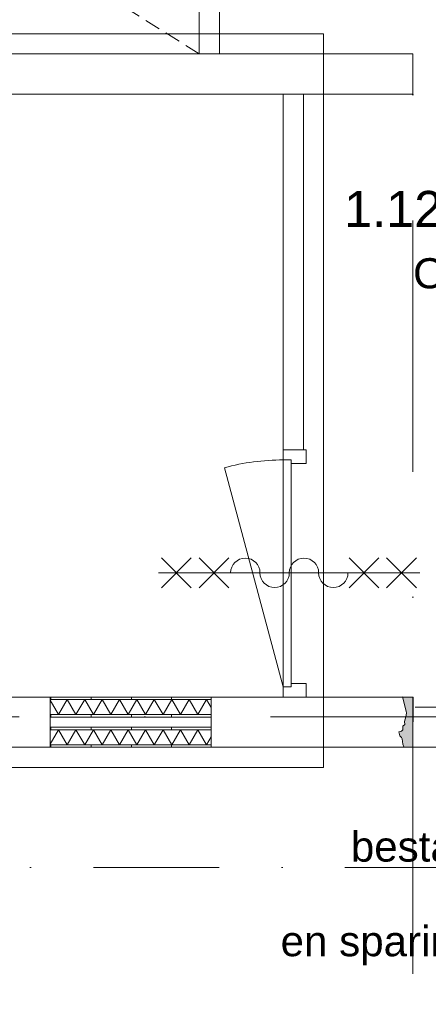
# Model space of a CAD drawing. Header units: millimetres. Extents: x -54205 to 167969, y -3415 to 61516.
# Tile 58 of 239: x 16045 to 18077, y 11465 to 16366. Entities that reach past the tile are written whole.
import ezdxf
from ezdxf.enums import TextEntityAlignment as Align

# ---------------------------------------------------------------- set-up
doc = ezdxf.new("R2010")
doc.units = ezdxf.units.MM
doc.header["$MEASUREMENT"] = 0
for name, pattern in [('streep-punt', [2500, 1250, -625, 0, -625]), ('streep-punt fijn', [1251.000023, 626.000023, -312.5, 0, -312.5]), ('streeplijn fijn', [234.119993, 155.999994, -78.119999]), ('streeplijn ultrafijn', [117.37, 78.119999, -39.250001])]:
    doc.linetypes.add(name, pattern=pattern)
for name, color, linetype in [('22 C Binnenwanden', 7, 'Continuous'), ('22 NC Binnenwanden', 7, 'Continuous'), ('22 NC Binnenwanden Deuren', 7, 'Continuous'), ('23 Vloeren', 7, 'Continuous'), ('65 WBDBO', 7, 'Continuous'), ('Maatvoering 1_ 100', 7, 'Continuous'), ('Maatvoering 1_ 100 2D arcering', 7, 'Continuous'), ('Markers - doorsneden', 7, 'Continuous'), ('New_21_0 NC Buitenwanden', 7, 'Continuous'), ('New_21_0 NC Buitenwanden 2D arcering', 7, 'Continuous'), ('New_22 C Binnenwanden Ramen', 7, 'Continuous'), ('New_22 NC Binnenwanden', 7, 'Continuous'), ('New_22 NC Binnenwanden Deuren', 7, 'Continuous'), ('New_22 NC Binnenwanden Doorsnede-arcering', 7, 'Continuous'), ('New_22 NC Binnenwanden Laagscheidingslijnen', 7, 'Continuous'), ('New_Maatvoering 1_ 100', 7, 'Continuous'), ('New_Ruimtefuncties', 7, 'Continuous'), ('New_Ruimtefuncties Zone omranding', 7, 'Continuous'), ('New_Ruimtefuncties Zone tekst', 7, 'Continuous'), ('Stramien', 7, 'Continuous')]:
    doc.layers.add(name, color=color, linetype=linetype)
doc.styles.add('GENERATED_STYLE_1', font='arial.ttf')
doc.styles.add('GENERATED_STYLE_2', font='arial.ttf')
doc.linetypes.add('BRA - WBDBO  60', pattern='A,0,[1,DO.111 1e Verdieping1.Shx,S=27.777778,R=0,X=0,Y=-1.22125e-15],-3500,0', length=3500)
doc.dimstyles.new('GENERATED_STYLE__11', dxfattribs={"dimtxt": 0.18, "dimasz": 182.4, "dimexe": 0.18, "dimexo": 0.0625, "dimgap": 0, "dimtad": 0, "dimtih": 1, "dimtoh": 1, "dimdec": 4, "dimzin": 0, "dimdsep": 46, "dimcen": 0.09, "dimadec": 0, "dimazin": 0, "dimtfac": 1, "dimtdec": 4, "dimtmove": 0, "dimatfit": 3, "dimldrblk": 'ARROWHEAD_11', "dimfxl": 1, "dimtolj": 1, "dimtzin": 0, "dimarcsym": 0})
doc.dimstyles.new('GENERATED_STYLE__4', dxfattribs={"dimtxt": 250, "dimasz": 142.5, "dimexe": 0.18, "dimexo": 0.0625, "dimgap": 0, "dimtad": 1, "dimdec": 0, "dimzin": 0, "dimdsep": 46, "dimtxsty": 'GENERATED_STYLE_2', "dimblk": 'ARROWHEAD_11', "dimblk1": 'ARROWHEAD_11', "dimblk2": 'ARROWHEAD_11', "dimcen": 0.09, "dimse1": 1, "dimse2": 1, "dimclrd": 1, "dimclre": 1, "dimclrt": 2, "dimadec": 1, "dimazin": 0, "dimtfac": 1, "dimtdec": 4, "dimtmove": 0, "dimatfit": 3, "dimfxl": 1, "dimtolj": 1, "dimtzin": 0, "dimarcsym": 0})
pattern_1 = [(90, (0, 0), (-200, 0), [])]
pattern_2 = [(270, (0, 0), (200, 0), [])]

# ---------------------------------------------------------------- blocks, each defined once
blk = doc.blocks.new('verkeerszone_1.12_17_1', base_point=(18692, 15266.1))
at = {"layer": 'New_Ruimtefuncties Zone tekst', "color": 2, "lineweight": 0}
for tag, height, style, p in [('DUMMY_941', 180, 'GENERATED_STYLE_2', (19755.6, 15554.9)), ('DUMMY_943', 100, 'GENERATED_STYLE_1', (19305.6, 15190.2)), ('perimeterCode', 150, 'GENERATED_STYLE_1', (18002, 15178.8)), ('ROOM_AREA', 150, 'GENERATED_STYLE_1', (18562.3, 15178.8)), ('DUMMY_942', 150, 'GENERATED_STYLE_1', (19077.1, 15178.8))]:
    blk.add_attdef(tag, text='', height=height, dxfattribs=dict(at, style=style)).set_placement(p, align=Align.TOP_LEFT)
at = {"layer": 'New_Ruimtefuncties Zone tekst', "color": 2, "lineweight": 0, "style": 'GENERATED_STYLE_2'}
blk.add_attdef('ROOM_NUMBER', text='', height=180, dxfattribs=at).set_placement((18692, 15513.7), align=Align.TOP_CENTER)
blk = doc.blocks.new('Slab_12_1', base_point=(-770, 9945.9))
at = {"layer": '23 Vloeren', "color": 255, "linetype": 'Continuous', "lineweight": 0, "flags": 128}
blk.add_lwpolyline([(-770, 9945.9), (21620, 9945.9), (21620, 10660.9), (30307, 10660.9), (30307, 13395.9), (24003, 13395.9), (24003, 12744.6), (11905.5, 12744.6), (11905.5, 13395.9), (-770, 13395.9)], close=True, dxfattribs=at)
blk = doc.blocks.new('R rechthoekige opening 27')
at = {"layer": 'New_22 C Binnenwanden Ramen', "color": 9, "linetype": 'Continuous', "lineweight": 0}
for p, q in [((-400, 136), (400, 136)), ((-400, -114), (400, -114))]:
    blk.add_line(p, q, dxfattribs=at)
at = {"layer": 'New_22 C Binnenwanden Ramen', "color": 1, "linetype": 'Continuous', "lineweight": 0}
for p, q in [((-400, 0), (-400, 136)), ((400, 0), (400, 136)), ((-400, -114), (-400, 0)), ((400, -114), (400, 0))]:
    blk.add_line(p, q, dxfattribs=at)
blk = doc.blocks.new('Wall_15_1', base_point=(18000, 12744.6))
at = {"layer": '22 C Binnenwanden', "color": 1, "linetype": 'Continuous', "lineweight": 0}
for p, q in [((16196.8, 12994.6), (16196.8, 12880.6)), ((16996.8, 12994.6), (16996.8, 12880.6)), ((16196.8, 12880.6), (16196.8, 12744.6)), ((16996.8, 12880.6), (16996.8, 12744.6))]:
    blk.add_line(p, q, dxfattribs=at)
at = {"layer": '22 C Binnenwanden', "color": 1, "linetype": 'Continuous', "lineweight": 0, "flags": 128}
for points in [[(16196.8, 12994.6), (14670, 12994.6)], [(18000, 12994.6), (16996.8, 12994.6)], [(18000, 12944.6), (18000, 12994.6)], [(14670, 12744.6), (16196.8, 12744.6)], [(16996.8, 12744.6), (18000, 12744.6)]]:
    blk.add_lwpolyline(points, dxfattribs=at)
at = {"layer": 'New_22 C Binnenwanden Ramen', "color": 1, "linetype": 'Continuous', "lineweight": 0, "zscale": 1000, "rotation": 180}
blk.add_blockref('R rechthoekige opening 27', (16596.8, 12880.6), dxfattribs=at)
blk = doc.blocks.new('Wall_16_1', base_point=(18000, 15995.9))
at = {"layer": '22 C Binnenwanden', "color": 1, "linetype": 'Continuous', "lineweight": 0, "flags": 128}
for points in [[(18000, 16195.9), (17555.5, 16195.9)], [(18000, 15995.9), (18000, 16195.9)], [(17555.5, 15995.9), (18000, 15995.9)]]:
    blk.add_lwpolyline(points, dxfattribs=at)
blk = doc.blocks.new('D1 27')
at = {"layer": '22 NC Binnenwanden Deuren', "color": 1, "linetype": 'Continuous', "lineweight": 0}
for p, q in [((565, 0), (-526.5, 292.5)), ((-565, 0), (-615, 0)), ((-615, 0), (-615, -114)), ((-615, 0), (-615, -100)), ((-615, 0), (-615, -100)), ((-565, -40), (-565, 0)), ((-565, 0), (565, 0)), ((-565, -40), (-565, 0)), ((615, 0), (565, 0)), ((565, 0), (565, -40)), ((565, 0), (565, -40)), ((615, -114), (615, 0)), ((615, 0), (615, -100)), ((615, 0), (615, -100)), ((-548, -40), (-565, -40)), ((565, -40), (-565, -40)), ((-548, -114), (-548, -40)), ((565, -40), (548, -40)), ((548, -40), (548, -114)), ((-615, -114), (-548, -114)), ((548, -114), (615, -114))]:
    blk.add_line(p, q, dxfattribs=at)
blk.add_arc((565, 0), 1130, 165, 180, dxfattribs=at)
blk = doc.blocks.new('Wall_19_1', base_point=(17355.5, 15995.9))
at = {"layer": '22 NC Binnenwanden', "color": 1, "linetype": 'Continuous', "lineweight": 0}
for p, q in [((17355.5, 14224.6), (17455.5, 14224.6)), ((17355.5, 12994.6), (17455.5, 12994.6))]:
    blk.add_line(p, q, dxfattribs=at)
at = {"layer": '22 NC Binnenwanden', "color": 1, "linetype": 'Continuous', "lineweight": 0, "flags": 128}
for points in [[(17355.5, 15995.9), (17355.5, 14224.6)], [(17455.5, 14224.6), (17455.5, 15995.9)]]:
    blk.add_lwpolyline(points, dxfattribs=at)
at = {"layer": '22 NC Binnenwanden Deuren', "color": 1, "linetype": 'Continuous', "lineweight": 0, "xscale": -1, "zscale": 1000, "rotation": 90}
blk.add_blockref('D1 27', (17355.5, 13609.6), dxfattribs=at)
blk = doc.blocks.new('D1 27_4')
at = {"layer": '22 NC Binnenwanden Deuren', "color": 1, "linetype": 'Continuous', "lineweight": 0}
for p, q in [((350, 0), (-326.1, 181.2)), ((-350, 0), (-400, 0)), ((-400, 0), (-400, -114)), ((-400, 0), (-400, -100)), ((-400, 0), (-400, -100)), ((-350, -40), (-350, 0)), ((-350, 0), (350, 0)), ((-350, -40), (-350, 0)), ((400, 0), (350, 0)), ((350, 0), (350, -40)), ((350, 0), (350, -40)), ((400, -114), (400, 0)), ((400, 0), (400, -100)), ((400, 0), (400, -100)), ((-333, -40), (-350, -40)), ((350, -40), (-350, -40)), ((-333, -114), (-333, -40)), ((350, -40), (333, -40)), ((333, -40), (333, -114)), ((-400, -114), (-333, -114)), ((333, -114), (400, -114))]:
    blk.add_line(p, q, dxfattribs=at)
blk.add_arc((350, 0), 700, 165, 180, dxfattribs=at)
blk = doc.blocks.new('Wall_49_1', base_point=(16937.8, 16195.9))
at = {"layer": '22 NC Binnenwanden', "color": 1, "linetype": 'Continuous', "lineweight": 0}
for p, q in [((17037.8, 17756.4), (16937.8, 17756.4)), ((17037.8, 16956.4), (16937.8, 16956.4))]:
    blk.add_line(p, q, dxfattribs=at)
at = {"layer": '22 NC Binnenwanden', "color": 1, "linetype": 'Continuous', "lineweight": 0, "flags": 128}
for points in [[(17037.8, 17856.4), (16937.8, 17856.4)], [(17037.8, 17756.4), (17037.8, 17856.4)], [(16937.8, 16956.4), (16937.8, 16195.9)], [(17037.8, 16195.9), (17037.8, 16956.4)], [(16937.8, 16195.9), (17037.8, 16195.9)]]:
    blk.add_lwpolyline(points, dxfattribs=at)
at = {"layer": '22 NC Binnenwanden Deuren', "color": 1, "linetype": 'Continuous', "lineweight": 0, "xscale": -1, "zscale": 1000, "rotation": 270}
blk.add_blockref('D1 27_4', (17037.8, 17356.4), dxfattribs=at)
blk = doc.blocks.new('D rechthoekige opening 27_5')
at = {"layer": 'New_22 NC Binnenwanden Deuren', "color": 9, "linetype": 'streeplijn fijn', "lineweight": 0}
for p, q in [((-1020, 200), (1020, 200)), ((-1020, 0), (1020, 0))]:
    blk.add_line(p, q, dxfattribs=at)
at = {"layer": 'New_22 NC Binnenwanden Deuren', "color": 1, "linetype": 'Continuous', "lineweight": 0}
for p, q in [((-1020, 0), (-1020, 200)), ((1020, 0), (1020, 200))]:
    blk.add_line(p, q, dxfattribs=at)
blk = doc.blocks.new('Wall_58_1', base_point=(20041, 12744.6))
at = {"layer": '22 NC Binnenwanden', "color": 1, "linetype": 'Continuous', "lineweight": 0}
for p, q in [((18000, 12944.6), (18000, 12744.6)), ((20040.1, 12944.6), (20040.1, 12744.6))]:
    blk.add_line(p, q, dxfattribs=at)
at = {"layer": '22 NC Binnenwanden', "color": 1, "linetype": 'Continuous', "lineweight": 0, "flags": 128}
blk.add_lwpolyline([(20040.1, 12744.6), (20041, 12744.6)], dxfattribs=at)
at = {"layer": 'New_22 NC Binnenwanden Deuren', "color": 1, "linetype": 'Continuous', "lineweight": 0, "zscale": 1000, "rotation": 180}
blk.add_blockref('D rechthoekige opening 27_5', (19020, 12944.6), dxfattribs=at)
blk = doc.blocks.new('Wall_163_1', base_point=(17555.5, 15995.9))
at = {"layer": '22 C Binnenwanden', "color": 1, "linetype": 'Continuous', "lineweight": 0, "flags": 128}
for points in [[(17555.5, 16195.9), (14350, 16195.9)], [(14350, 15995.9), (17355.5, 15995.9)], [(17455.5, 15995.9), (17555.5, 15995.9)]]:
    blk.add_lwpolyline(points, dxfattribs=at)
blk = doc.blocks.new('*X521')
at = {"layer": 'New_22 NC Binnenwanden Doorsnede-arcering', "color": 7, "linetype": 'Continuous', "lineweight": 0}
for p, q in [((16196.8, 12760.7), (16238, 12832.1)), ((16281.3, 12757.1), (16238, 12832.1)), ((16281.3, 12757.1), (16324.6, 12832.1)), ((16367.9, 12757.1), (16324.6, 12832.1)), ((16367.9, 12757.1), (16411.2, 12832.1)), ((16454.5, 12757.1), (16411.2, 12832.1)), ((16454.5, 12757.1), (16497.8, 12832.1)), ((16541.1, 12757.1), (16497.8, 12832.1)), ((16541.1, 12757.1), (16584.4, 12832.1)), ((16627.7, 12757.1), (16584.4, 12832.1)), ((16627.7, 12757.1), (16671, 12832.1)), ((16714.3, 12757.1), (16671, 12832.1)), ((16714.3, 12757.1), (16757.6, 12832.1)), ((16800.9, 12757.1), (16757.6, 12832.1)), ((16800.9, 12757.1), (16844.2, 12832.1)), ((16887.5, 12757.1), (16844.2, 12832.1)), ((16887.5, 12757.1), (16930.8, 12832.1)), ((16974.1, 12757.1), (16930.8, 12832.1)), ((16974.1, 12757.1), (16996.8, 12796.3))]:
    blk.add_line(p, q, dxfattribs=at)
blk = doc.blocks.new('Wall_168_1', base_point=(16196.8, 12844.6))
at = {"layer": 'New_22 NC Binnenwanden Doorsnede-arcering', "linetype": 'Continuous', "lineweight": 0, "true_color": 0x000000}
h = blk.add_hatch(dxfattribs=at)
h.set_pattern_fill('930_Lijnen_vert_200_0001', color=18, style=0, pattern_type=2)
h.set_pattern_definition(pattern_1)
h.paths.add_polyline_path([(16996.8, 12844.6), (16196.8, 12844.6), (16196.8, 12832.1), (16996.8, 12832.1)])
h = blk.add_hatch(dxfattribs=at)
h.set_pattern_fill('930_Lijnen_vert_200_0001', color=18, style=0, pattern_type=2)
h.set_pattern_definition(pattern_1)
h.paths.add_polyline_path([(16196.8, 12744.6), (16996.8, 12744.6), (16996.8, 12757.1), (16196.8, 12757.1)])
at = {"layer": 'New_22 NC Binnenwanden', "color": 1, "linetype": 'Continuous', "lineweight": 0, "flags": 128}
for points in [[(16996.8, 12844.6), (16196.8, 12844.6)], [(16196.8, 12844.6), (16196.8, 12744.6)], [(16996.8, 12744.6), (16996.8, 12844.6)], [(16196.8, 12744.6), (16996.8, 12744.6)]]:
    blk.add_lwpolyline(points, dxfattribs=at)
at = {"layer": 'New_22 NC Binnenwanden Laagscheidingslijnen', "color": 1, "linetype": 'Continuous', "lineweight": 0}
for p, q in [((16996.8, 12832.1), (16196.8, 12832.1)), ((16196.8, 12757.1), (16996.8, 12757.1))]:
    blk.add_line(p, q, dxfattribs=at)
at = {"layer": 'New_22 NC Binnenwanden', "color": 1, "lineweight": 0}
blk.add_blockref('*X521', (0, 0), dxfattribs=at)
blk = doc.blocks.new('*X523')
at = {"layer": 'New_22 NC Binnenwanden Doorsnede-arcering', "color": 7, "linetype": 'Continuous', "lineweight": 0}
for p, q in [((16196.8, 12978.5), (16238, 12907.1)), ((16281.3, 12982.1), (16238, 12907.1)), ((16281.3, 12982.1), (16324.6, 12907.1)), ((16367.9, 12982.1), (16324.6, 12907.1)), ((16367.9, 12982.1), (16411.2, 12907.1)), ((16454.5, 12982.1), (16411.2, 12907.1)), ((16454.5, 12982.1), (16497.8, 12907.1)), ((16541.1, 12982.1), (16497.8, 12907.1)), ((16541.1, 12982.1), (16584.4, 12907.1)), ((16627.7, 12982.1), (16584.4, 12907.1)), ((16627.7, 12982.1), (16671, 12907.1)), ((16714.3, 12982.1), (16671, 12907.1)), ((16714.3, 12982.1), (16757.6, 12907.1)), ((16800.9, 12982.1), (16757.6, 12907.1)), ((16800.9, 12982.1), (16844.2, 12907.1)), ((16887.5, 12982.1), (16844.2, 12907.1)), ((16887.5, 12982.1), (16930.8, 12907.1)), ((16974.1, 12982.1), (16930.8, 12907.1)), ((16974.1, 12982.1), (16996.8, 12942.9))]:
    blk.add_line(p, q, dxfattribs=at)
blk = doc.blocks.new('Wall_169_1', base_point=(16196.8, 12894.6))
at = {"layer": 'New_22 NC Binnenwanden Doorsnede-arcering', "linetype": 'Continuous', "lineweight": 0, "true_color": 0x000000}
h = blk.add_hatch(dxfattribs=at)
h.set_pattern_fill('930_Lijnen_vert_200_0001', color=18, style=0, pattern_type=2)
h.set_pattern_definition(pattern_2)
h.paths.add_polyline_path([(16996.8, 12994.6), (16196.8, 12994.6), (16196.8, 12982.1), (16996.8, 12982.1)])
h = blk.add_hatch(dxfattribs=at)
h.set_pattern_fill('930_Lijnen_vert_200_0001', color=18, style=0, pattern_type=2)
h.set_pattern_definition(pattern_2)
h.paths.add_polyline_path([(16196.8, 12894.6), (16996.8, 12894.6), (16996.8, 12907.1), (16196.8, 12907.1)])
at = {"layer": 'New_22 NC Binnenwanden', "color": 1, "linetype": 'Continuous', "lineweight": 0, "flags": 128}
for points in [[(16996.8, 12994.6), (16196.8, 12994.6)], [(16196.8, 12994.6), (16196.8, 12894.6)], [(16996.8, 12894.6), (16996.8, 12994.6)], [(16196.8, 12894.6), (16996.8, 12894.6)]]:
    blk.add_lwpolyline(points, dxfattribs=at)
at = {"layer": 'New_22 NC Binnenwanden Laagscheidingslijnen', "color": 1, "linetype": 'Continuous', "lineweight": 0}
for p, q in [((16996.8, 12982.1), (16196.8, 12982.1)), ((16196.8, 12907.1), (16996.8, 12907.1))]:
    blk.add_line(p, q, dxfattribs=at)
at = {"layer": 'New_22 NC Binnenwanden', "color": 1, "lineweight": 0}
blk.add_blockref('*X523', (0, 0), dxfattribs=at)
blk = doc.blocks.new('Standard grid marker')
at = {"layer": 'Stramien', "color": 1, "linetype": 'streep-punt', "lineweight": 0}
blk.add_line((1000, 0), (61400.2, 0), dxfattribs=at)
at = {"layer": 'Stramien', "color": 2, "lineweight": 0, "style": 'GENERATED_STYLE_1'}
for tag, p in [('AC_MarkerText_1_0', (-245, -80)), ('AC_MarkerText_1_1', (63155.2, -80))]:
    blk.add_attdef(tag, text='', height=350, rotation=270, dxfattribs=at).set_placement(p, align=Align.TOP_CENTER)
blk = doc.blocks.new('Standard grid marker_2')
at = {"layer": 'Stramien', "color": 1, "linetype": 'streep-punt', "lineweight": 0}
blk.add_line((1000, 0), (37608.9, 0), dxfattribs=at)
at = {"layer": 'Stramien', "color": 2, "lineweight": 0, "style": 'GENERATED_STYLE_1'}
blk.add_attdef('AC_MarkerText_1', text='', height=350, dxfattribs=at).set_placement((-500, 175), align=Align.TOP_CENTER)
blk = doc.blocks.new('2D Open stootvoeg 26 KM')
at = {"layer": '22 NC Binnenwanden', "color": 1, "linetype": 'streeplijn ultrafijn', "lineweight": 0}
for p, q in [((0, 0), (1560.5, 2487.8)), ((0, 2487.8), (1560.5, 0))]:
    blk.add_line(p, q, dxfattribs=at)
at = {"layer": '22 NC Binnenwanden', "color": 1, "linetype": 'streeplijn ultrafijn', "lineweight": 0, "flags": 128}
blk.add_lwpolyline([(0, 0), (1560.5, 0), (1560.5, 2487.8), (0, 2487.8)], close=True, dxfattribs=at)
blk = doc.blocks.new('2D Brw 60 min zelfsl 26 KM')
at = {"layer": 'New_21_0 NC Buitenwanden', "color": 9, "linetype": 'Continuous', "lineweight": 0}
for p, q in [((-638, 74), (-490, -74)), ((-638, -74), (-490, 74)), ((-451, 74), (-303, -74)), ((-451, -74), (-303, 74)), ((443, 74), (295, -74)), ((443, -74), (295, 74)), ((630, 74), (482, -74)), ((630, -74), (482, 74)), ((-652, 0), (648, 0))]:
    blk.add_line(p, q, dxfattribs=at)
for centre, start, end in [((-75, 0), 0, 180), ((216.9, 0), 0, 180), ((-220.9, 0), 180, 0), ((71, 0), 180, 0)]:
    blk.add_arc(centre, 73, start, end, dxfattribs=at)
blk = doc.blocks.new('*D1253')
at = {"layer": 'Maatvoering 1_ 100 2D arcering', "linetype": 'Continuous', "lineweight": 0}
for points in [[(64027.5, 56215.9), (64030.4, 56201.6), (64038.5, 56189.4), (64050.6, 56181.3), (64065, 56178.4), (64079.4, 56181.3), (64091.5, 56189.4), (64099.6, 56201.6), (64102.5, 56215.9), (64099.6, 56230.3), (64091.5, 56242.4), (64079.4, 56250.6), (64065, 56253.4), (64050.6, 56250.6), (64038.5, 56242.4), (64030.4, 56230.3)], [(64027.5, 3115.7), (64030.4, 3101.3), (64038.5, 3089.2), (64050.6, 3081), (64065, 3078.2), (64079.4, 3081), (64091.5, 3089.2), (64099.6, 3101.3), (64102.5, 3115.7), (64099.6, 3130), (64091.5, 3142.2), (64079.4, 3150.3), (64065, 3153.2), (64050.6, 3150.3), (64038.5, 3142.2), (64030.4, 3130)]]:
    blk.add_hatch(color=1, dxfattribs=at).paths.add_polyline_path(points)
at = {"layer": 'Maatvoering 1_ 100', "color": 1, "linetype": 'Continuous', "lineweight": 0}
for p, q in [((64065, 56253.4), (64065, 56290.9)), ((64027.5, 56215.9), (63924.4, 56215.9)), ((64205.6, 56215.9), (64102.5, 56215.9)), ((64065, 3153.2), (64065, 56178.4)), ((64027.5, 3115.7), (63924.4, 3115.7)), ((64205.6, 3115.7), (64102.5, 3115.7)), ((64065, 3040.7), (64065, 3078.2))]:
    blk.add_line(p, q, dxfattribs=at)
for centre in [(64065, 56215.9), (64065, 3115.7)]:
    blk.add_circle(centre, 37.5, dxfattribs=at)
at = {"layer": 'Maatvoering 1_ 100', "color": 2, "lineweight": 0, "insert": (64015, 29141.5), "char_height": 250, "attachment_point": 7, "rotation": 90, "style": 'GENERATED_STYLE_2'}
blk.add_mtext('\\A1;{\\pql;\\fArial|b1|i0|c0|p0;\\W1.000000;53.100}', dxfattribs=at)
blk = doc.blocks.new('ARROWHEAD_11')
at = {"color": 0, "linetype": 'Continuous', "lineweight": 0}
blk.add_line((0, 0), (-1, 0), dxfattribs=at)
at = {"color": 0, "linetype": 'Continuous', "lineweight": 0, "const_width": 0.25, "flags": 128}
blk.add_lwpolyline([(-0.125, 0, 1), (0.125, 0, 1)], format="xyb", close=True, dxfattribs=at)
blk = doc.blocks.new('Cutting Plane_1_1', base_point=(-53800, 12145.9))
at = {"layer": 'Markers - doorsneden', "color": 9, "linetype": 'streep-punt fijn', "lineweight": 0}
blk.add_line((-53650, 12145.9), (60665, 12145.9), dxfattribs=at)
blk = doc.blocks.new('*D1620')
at = {"layer": 'Maatvoering 1_ 100 2D arcering', "linetype": 'Continuous', "lineweight": 0}
for points in [[(-4387.5, 56215.9), (-4384.6, 56201.6), (-4376.5, 56189.4), (-4364.4, 56181.3), (-4350, 56178.4), (-4335.6, 56181.3), (-4323.5, 56189.4), (-4315.4, 56201.6), (-4312.5, 56215.9), (-4315.4, 56230.3), (-4323.5, 56242.4), (-4335.6, 56250.6), (-4350, 56253.4), (-4364.4, 56250.6), (-4376.5, 56242.4), (-4384.6, 56230.3)], [(-4387.5, 3115.7), (-4384.6, 3101.3), (-4376.5, 3089.2), (-4364.4, 3081), (-4350, 3078.2), (-4335.6, 3081), (-4323.5, 3089.2), (-4315.4, 3101.3), (-4312.5, 3115.7), (-4315.4, 3130), (-4323.5, 3142.2), (-4335.6, 3150.3), (-4350, 3153.2), (-4364.4, 3150.3), (-4376.5, 3142.2), (-4384.6, 3130)]]:
    blk.add_hatch(color=1, dxfattribs=at).paths.add_polyline_path(points)
at = {"layer": 'Maatvoering 1_ 100', "color": 1, "linetype": 'Continuous', "lineweight": 0}
for p, q in [((-4350, 56253.4), (-4350, 56290.9)), ((-4387.5, 56215.9), (-4490.6, 56215.9)), ((-4209.4, 56215.9), (-4312.5, 56215.9)), ((-4350, 3153.2), (-4350, 56178.4)), ((-4387.5, 3115.7), (-4490.6, 3115.7)), ((-4209.4, 3115.7), (-4312.5, 3115.7)), ((-4350, 3040.7), (-4350, 3078.2))]:
    blk.add_line(p, q, dxfattribs=at)
for centre in [(-4350, 56215.9), (-4350, 3115.7)]:
    blk.add_circle(centre, 37.5, dxfattribs=at)
at = {"layer": 'Maatvoering 1_ 100', "color": 2, "lineweight": 0, "insert": (-4400, 29141.5), "char_height": 250, "attachment_point": 7, "rotation": 90, "style": 'GENERATED_STYLE_2'}
blk.add_mtext('\\A1;{\\pql;\\fArial|b1|i0|c0|p0;\\W1.000000;53.100}', dxfattribs=at)

msp = doc.modelspace()

# ---------------------------------------------------------------- hatches: boundary and pattern name
at = {"layer": 'New_21_0 NC Buitenwanden 2D arcering', "linetype": 'Continuous', "lineweight": 0, "true_color": 0x50585a}
msp.add_hatch(color=251, dxfattribs=at).paths.add_polyline_path([(17965.7, 12895.6), (17969, 12915), (17966.4, 12924.9), (17948, 12994.9), (18001.3, 12994.6), (18000, 12744.6), (17955.7, 12744.6), (17954.8, 12746.1), (17950.1, 12760.7), (17947.6, 12787.3), (17943.9, 12793.8), (17935.6, 12802.1), (17930.7, 12820.8), (17943.7, 12824.2), (17950.4, 12830.8), (17950.5, 12846.3), (17950.5, 12849.7), (17959.5, 12858.6), (17959.4, 12872.5)])

# ---------------------------------------------------------------- linework, layer by layer
at = {"layer": '65 WBDBO', "color": 94, "linetype": 'BRA - WBDBO  60', "lineweight": 0}
msp.add_lwpolyline([(17555.5, 16295.9), (11805.5, 16295.9), (11805.5, 12644.6), (17555.5, 12644.6)], close=True, dxfattribs=at)
at = {"layer": 'New_21_0 NC Buitenwanden 2D arcering', "color": 1, "linetype": 'Continuous', "lineweight": 0, "flags": 128}
msp.add_lwpolyline([(17965.7, 12895.6), (17969, 12915), (17966.4, 12924.9), (17948, 12994.9), (18001.3, 12994.6), (18000, 12744.6), (17955.7, 12744.6), (17954.8, 12746.1), (17950.1, 12760.7), (17947.6, 12787.3), (17943.9, 12793.8), (17935.6, 12802.1), (17930.7, 12820.8), (17943.7, 12824.2), (17950.4, 12830.8), (17950.5, 12846.3), (17950.5, 12849.7), (17959.5, 12858.6), (17959.4, 12872.5)], close=True, dxfattribs=at)
at = {"layer": 'New_Ruimtefuncties Zone omranding', "color": 45, "linetype": 'Continuous', "lineweight": 0, "true_color": 0xb88347, "flags": 128}
msp.add_lwpolyline([(18000, 15995.9), (12155.5, 15995.9), (12155.5, 12994.6), (18000, 12994.6), (18000, 12744.6), (20041, 12744.6), (20041, 15356.6), (20041, 17824.8), (17037.8, 17824.8), (17037.8, 16195.9), (18000, 16195.9)], close=True, dxfattribs=at)
at = {"layer": 'New_Ruimtefuncties Zone omranding', "color": 240, "linetype": 'Continuous', "lineweight": 0, "true_color": 0xfd1e4a, "flags": 128}
msp.add_lwpolyline([(29006, 17115.9), (28206, 17115.9), (28206, 17616.7), (24003, 17616.7), (24003, 12744.6), (11905.5, 12744.6)], dxfattribs=at)

# ---------------------------------------------------------------- block references
at = {"layer": '22 C Binnenwanden', "color": 1, "lineweight": 0}
for name, p in [('Wall_163_1', (17555.5, 15995.9)), ('Wall_16_1', (18000, 15995.9)), ('Wall_15_1', (18000, 12744.6))]:
    msp.add_blockref(name, p, dxfattribs=at)
at = {"layer": '22 NC Binnenwanden', "color": 1, "lineweight": 0}
for name, p in [('Wall_49_1', (16937.8, 16195.9)), ('Wall_19_1', (17355.5, 15995.9)), ('Wall_58_1', (20041, 12744.6))]:
    msp.add_blockref(name, p, dxfattribs=at)
at = {"layer": '22 NC Binnenwanden', "color": 9, "linetype": 'Continuous', "lineweight": 0, "xscale": -1, "zscale": 1000, "rotation": 270}
msp.add_blockref('2D Open stootvoeg 26 KM', (14450, 16195.9), dxfattribs=at)
at = {"layer": '23 Vloeren', "color": 255, "linetype": 'Continuous', "lineweight": 0}
msp.add_blockref('Slab_12_1', (-770, 9945.9), dxfattribs=at)
at = {"layer": 'Markers - doorsneden', "color": 9, "lineweight": 0}
msp.add_blockref('Cutting Plane_1_1', (-53800, 12145.9), dxfattribs=at)
at = {"layer": 'New_21_0 NC Buitenwanden', "color": 9, "linetype": 'Continuous', "lineweight": 0, "xscale": -1, "zscale": 1000, "rotation": 180}
msp.add_blockref('2D Brw 60 min zelfsl 26 KM', (17387.7, 13612.8), dxfattribs=at)
at = {"layer": 'New_22 NC Binnenwanden', "color": 1, "lineweight": 0}
for name, p in [('Wall_169_1', (16196.8, 12894.6)), ('Wall_168_1', (16196.8, 12844.6))]:
    msp.add_blockref(name, p, dxfattribs=at)
at = {"layer": 'New_Ruimtefuncties', "color": 2, "linetype": 'Continuous', "lineweight": 0}
msp.add_blockref('verkeerszone_1.12_17_1', (18692, 15266.1), dxfattribs=at).add_auto_attribs({'ROOM_AREA': '29,48', 'ROOM_NUMBER': '1.12 verkeerszone', 'perimeterCode': 'Opp.: ', 'DUMMY_942': ' m', 'DUMMY_943': '2'})
at = {"layer": 'Stramien', "color": 1, "linetype": 'Continuous', "lineweight": 0, "zscale": 1000, "rotation": 90}
msp.add_blockref('Standard grid marker', (18000, -1884.3), dxfattribs=at)
at = {"layer": 'Stramien', "color": 1, "linetype": 'Continuous', "lineweight": 0, "zscale": 1000}
msp.add_blockref('Standard grid marker_2', (-6208.9, 12895.9), dxfattribs=at)

# ---------------------------------------------------------------- texts
at = {"layer": 'New_Maatvoering 1_ 100', "color": 2, "linetype": 'Continuous', "lineweight": 0, "insert": (19264.2, 12325.5), "char_height": 150, "attachment_point": 3, "line_spacing_factor": 0.941619, "style": 'GENERATED_STYLE_1'}
msp.add_mtext('\\A1;{\\pqr;\\fArial|b0|i0|c0|p0;\\W1.000000;bestaande kozijn\\P\\pqr;\\fArial|b0|i0|c0|p0;\\W1.000000;verwijderen\\P\\pqr;\\fArial|b0|i0|c0|p0;\\W1.000000;en sparing vergroten}', dxfattribs=at)

# ---------------------------------------------------------------- dimensions: what is measured, and where the dimension line sits
at = {"layer": 'Maatvoering 1_ 100', "color": 1, "linetype": 'Continuous', "lineweight": 0}
for base, p2, picture, middle in [((-4350, 56215.9), (20206, 56215.9), '*D1620', (-4525, 29655.4)), ((64065, 56215.9), (30236, 56215.9), '*D1253', (63890, 29655.4))]:
    dim = msp.add_linear_dim(base=base, p1=(-230, 3115.7), p2=p2, angle=90, dimstyle='GENERATED_STYLE__4', dxfattribs=at)
    dim.commit()
    dim.dimension.update_dxf_attribs({"geometry": picture, "text_midpoint": middle, "dimtype": 160, "text_rotation": 90})

# ---------------------------------------------------------------- leaders
at = {"layer": 'New_Maatvoering 1_ 100', "color": 9, "linetype": 'Continuous', "lineweight": 0, "annotation_type": 0, "has_hookline": 1, "hookline_direction": 1, "text_width": 1898.1}
msp.add_leader([(19589.3, 12856.1), (19589.3, 12325.5), (19289.2, 12359.8)], dimstyle='GENERATED_STYLE__11', dxfattribs=at)

doc.saveas('drawing.dxf')
